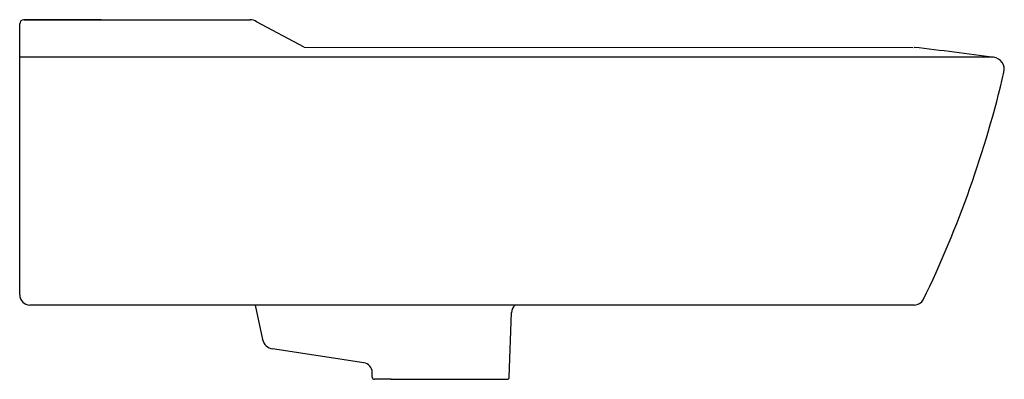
# Model space of a CAD drawing. Header units: millimetres. Extents: x 4637.518 to 4638.001, y 2627.487 to 2627.663.
import ezdxf

# ---------------------------------------------------------------- set-up
doc = ezdxf.new("R2010")
doc.units = ezdxf.units.MM
doc.layers.add('SANINDUSA', color=3, linetype='Continuous')

msp = doc.modelspace()

# ---------------------------------------------------------------- linework, layer by layer
at = {"layer": 'SANINDUSA'}
for p, q in [((4637.518398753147, 2627.528341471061), (4637.518398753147, 2627.661265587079)), ((4637.520398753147, 2627.663265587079), (4637.595398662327, 2627.663265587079)), ((4637.558398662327, 2627.663265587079), (4637.520398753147, 2627.663265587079)), ((4637.558398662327, 2627.663265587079), (4637.595398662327, 2627.663265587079)), ((4637.595398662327, 2627.663265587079), (4637.630754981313, 2627.663265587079)), ((4637.630754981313, 2627.663265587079), (4637.631398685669, 2627.663230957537)), ((4637.65788790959, 2627.649741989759), (4637.63461549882, 2627.662295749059)), ((4637.996118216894, 2627.644810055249), (4637.518398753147, 2627.644810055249)), ((4637.957255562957, 2627.523341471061), (4637.523398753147, 2627.523341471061)), ((4637.633927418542, 2627.523341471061), (4637.637505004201, 2627.506475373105)), ((4637.758537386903, 2627.487906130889), (4637.759648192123, 2627.519715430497)), ((4637.700520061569, 2627.486919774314), (4637.749520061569, 2627.486919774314)), ((4637.70059944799, 2627.486923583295), (4637.749440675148, 2627.486915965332)), ((4637.749520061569, 2627.486919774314), (4637.757520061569, 2627.486919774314))]:
    msp.add_line(p, q, dxfattribs=at)
at = {"layer": 'SANINDUSA', "ltscale": 0.5}
for p, q in [((4637.65788790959, 2627.649741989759), (4637.956729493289, 2627.649647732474)), ((4637.687125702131, 2627.495042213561), (4637.642478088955, 2627.501787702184)), ((4637.691353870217, 2627.487919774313), (4637.691353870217, 2627.490276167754)), ((4637.700520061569, 2627.486919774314), (4637.692353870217, 2627.486919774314)), ((4637.70059944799, 2627.486923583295), (4637.692502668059, 2627.486923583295)), ((4637.749440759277, 2627.486923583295), (4637.757537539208, 2627.486923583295))]:
    msp.add_line(p, q, dxfattribs=at)
at = {"layer": 'SANINDUSA'}
for centre, radius, start, end in [((4637.520398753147, 2627.661265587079), 0.002, 90, 180), ((4637.631398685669, 2627.657230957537), 0.006, 57.5790472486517, 90), ((4637.721386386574, 2625.609366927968), 2.053898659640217, 82.3077053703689, 83.40749063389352), ((4637.995359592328, 2627.63885820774), 0.006, 346.789934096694, 82.73622700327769), ((4637.995359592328, 2627.63885820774), 0.006, 346.789934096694, 82.73622700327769), ((4637.477596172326, 2627.760394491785), 0.5378364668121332, 334.1554122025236, 346.789934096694), ((4637.523398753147, 2627.528341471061), 0.005, 180, 270), ((4637.957255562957, 2627.528341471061), 0.005, 270, 331.2245563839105), ((4637.764641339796, 2627.519453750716), 0.005, 130.0000000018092, 178.9999999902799), ((4637.643374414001, 2627.50772037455), 0.006, 191.9759000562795, 261.4085665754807), ((4637.686356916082, 2627.49010167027), 0.005000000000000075, 2.000000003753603, 81.15527438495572), ((4637.757520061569, 2627.487919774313), 0.001, 270, 0)]:
    msp.add_arc(centre, radius, start, end, dxfattribs=at)
at = {"layer": 'SANINDUSA', "ltscale": 0.5}
for centre, start, end in [((4637.692353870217, 2627.487919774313), 180, 270), ((4637.757537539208, 2627.487923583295), 270, 358.9999999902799)]:
    msp.add_arc(centre, 0.001, start, end, dxfattribs=at)

doc.saveas('drawing.dxf')
